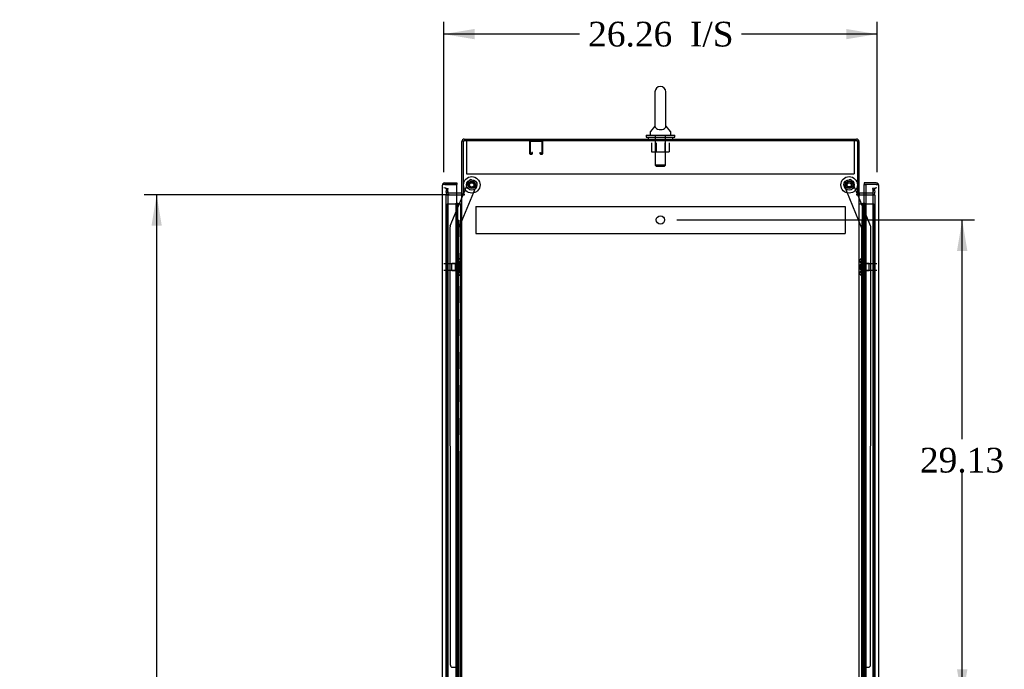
# Model space of a CAD drawing. Header units: inches. Extents: x 1 to 299, y -2 to 199.
# Tile 16 of 21: x 119 to 179, y 106 to 145. Entities that reach past the tile are written whole.
import ezdxf
from ezdxf.enums import TextEntityAlignment as Align
from ezdxf.lldxf.tags import DXFTag

# ---------------------------------------------------------------- set-up
doc = ezdxf.new("R2010")
doc.units = ezdxf.units.IN
doc.header["$MEASUREMENT"] = 0
for name, color, linetype in [('COM50677-1', 7, 'Continuous'), ('COM53964-2', 7, 'Continuous'), ('COM54746-60', 7, 'Continuous'), ('COM70216', 7, 'Continuous'), ('COM70220', 7, 'Continuous'), ('COM70449-2', 7, 'Continuous'), ('COM70839-3', 7, 'Continuous'), ('COM71197-1', 7, 'Continuous'), ('COM71199-3', 7, 'Continuous'), ('Default', 7, 'Continuous'), ('NTS18024', 7, 'Continuous'), ('NTS18147', 7, 'Continuous'), ('ROL87452', 7, 'Continuous'), ('RVT17786', 7, 'Continuous'), ('SCS86414', 7, 'Continuous'), ('STD26122', 7, 'Continuous'), ('WAF25376', 7, 'Continuous'), ('WAF25377', 7, 'Continuous'), ('WAM254785', 7, 'Continuous'), ('WAM30038', 7, 'Continuous')]:
    doc.layers.add(name, color=color, linetype=linetype)
doc.styles.add('SEACAD_Times_New_Roman', font='times.ttf')
tags = doc.linetypes.add('HIDDEN2', pattern=[0.1875, 0.125, -0.0625]).pattern_tags.tags
tags[6:7] = [DXFTag(74, 4), DXFTag(75, 0), DXFTag(340, '0'), DXFTag(46, 0.0), DXFTag(50, 0.0), DXFTag(44, 0.0), DXFTag(45, 0.0)]
tags[4:5] = [DXFTag(74, 4), DXFTag(75, 0), DXFTag(340, '0'), DXFTag(46, 0.0), DXFTag(50, 0.0), DXFTag(44, 0.0), DXFTag(45, 0.0)]
doc.dimstyles.new('HAMMOND_(STH_-_300x200)', dxfattribs={"dimtxt": 1.5, "dimasz": 1.875, "dimexe": 0.75, "dimexo": 0.75, "dimgap": 0.375, "dimtad": 0, "dimtih": 1, "dimtoh": 1, "dimzin": 0, "dimdsep": 46, "dimtxsty": 'SEACAD_Times_New_Roman', "dimblk1": '_SE_FILLED', "dimblk2": '_SE_FILLED', "dimsah": 1, "dimcen": 0.75, "dimadec": 0, "dimazin": 0, "dimtfac": 0.8, "dimtofl": 0, "dimtmove": 0, "dimatfit": 3, "dimfxl": 1, "dimtolj": 1, "dimtzin": 0, "dimarcsym": 0})

# ---------------------------------------------------------------- blocks, each defined once
blk = doc.blocks.new('SE3')
at = {"layer": 'COM50677-1', "color": 7, "linetype": 'HIDDEN2'}
for p, q in [((146.097, 137.785), (146.097, 137.6)), ((146.097, 137.6), (146.097, 135.785)), ((169.597, 137.785), (169.597, 137.6)), ((169.597, 137.6), (169.597, 135.785)), ((146.097, 135.785), (169.597, 135.785))]:
    blk.add_line(p, q, dxfattribs=at)
at = {"layer": 'COM53964-2', "color": 7, "linetype": 'HIDDEN2'}
for p, q in [((146.66, 133.794), (146.66, 133.656)), ((146.66, 133.794), (169.035, 133.794)), ((169.035, 133.794), (169.035, 133.656)), ((146.66, 133.656), (146.66, 132.307)), ((169.035, 133.656), (169.035, 132.307)), ((146.66, 132.307), (146.66, 132.169)), ((146.66, 132.169), (169.035, 132.169)), ((169.035, 132.307), (169.035, 132.169))]:
    blk.add_line(p, q, dxfattribs=at)
blk.add_circle((157.847, 132.982), 0.25, dxfattribs=at)
at = {"layer": 'COM54746-60', "color": 7, "linetype": 'HIDDEN2'}
for p, q in [((144.915, 133.959), (145.439, 133.959)), ((144.915, 73.959), (144.915, 133.959)), ((145.439, 133.959), (145.464, 133.959)), ((145.457, 133.968), (145.457, 133.994)), ((145.457, 133.994), (145.507, 133.994)), ((145.507, 133.968), (145.457, 133.968)), ((145.464, 73.959), (145.464, 133.959)), ((145.519, 133.959), (145.464, 133.959)), ((145.469, 133.968), (145.469, 73.959)), ((145.507, 133.994), (145.532, 133.994)), ((145.507, 133.968), (145.532, 133.968)), ((145.519, 133.959), (145.561, 133.959)), ((145.519, 132.959), (145.519, 133.959)), ((145.532, 133.994), (145.582, 133.994)), ((145.582, 133.968), (145.532, 133.968)), ((145.561, 133.959), (145.755, 133.959)), ((145.561, 132.959), (145.561, 133.959)), ((145.569, 73.959), (145.569, 133.968)), ((145.582, 133.994), (145.582, 133.968)), ((145.755, 133.959), (145.817, 133.959)), ((145.755, 73.959), (145.755, 133.959)), ((170.125, 133.959), (170.125, 73.959)), ((170.225, 73.959), (170.225, 133.959)), ((170.294, 133.959), (170.78, 133.959)), ((170.78, 73.959), (170.78, 133.959)), ((145.464, 132.959), (145.519, 132.959)), ((145.509, 132.959), (145.636, 132.959)), ((145.509, 131.959), (145.509, 132.959)), ((145.606, 131.959), (145.606, 132.959)), ((145.631, 132.959), (145.631, 131.959)), ((145.636, 131.959), (145.636, 132.959)), ((170.089, 132.959), (170.058, 132.959)), ((170.058, 132.959), (170.058, 131.959)), ((145.464, 131.959), (145.519, 131.959)), ((145.509, 131.959), (145.636, 131.959)), ((145.519, 130.959), (145.519, 131.959)), ((145.561, 130.959), (145.561, 131.959)), ((170.089, 131.959), (170.058, 131.959)), ((145.464, 130.959), (145.519, 130.959)), ((145.509, 130.959), (145.636, 130.959)), ((145.509, 129.959), (145.509, 130.959)), ((145.606, 129.959), (145.606, 130.959)), ((145.631, 130.959), (145.631, 129.959)), ((145.636, 129.959), (145.636, 130.959)), ((170.089, 130.959), (170.058, 130.959)), ((170.058, 130.959), (170.058, 129.959)), ((145.464, 129.959), (145.519, 129.959)), ((145.509, 129.959), (145.636, 129.959)), ((145.519, 128.959), (145.519, 129.959)), ((145.561, 128.959), (145.561, 129.959)), ((170.089, 129.959), (170.058, 129.959)), ((145.464, 128.959), (145.519, 128.959)), ((145.509, 128.959), (145.636, 128.959)), ((145.509, 127.959), (145.509, 128.959)), ((145.606, 127.959), (145.606, 128.959)), ((145.631, 128.959), (145.631, 127.959)), ((145.636, 127.959), (145.636, 128.959)), ((170.089, 128.959), (170.058, 128.959)), ((170.058, 128.959), (170.058, 127.959)), ((145.464, 127.959), (145.519, 127.959)), ((145.509, 127.959), (145.636, 127.959)), ((145.519, 126.959), (145.519, 127.959)), ((145.561, 126.959), (145.561, 127.959)), ((170.089, 127.959), (170.058, 127.959)), ((145.464, 126.959), (145.519, 126.959)), ((145.509, 126.959), (145.636, 126.959)), ((145.509, 125.959), (145.509, 126.959)), ((145.606, 125.959), (145.606, 126.959)), ((145.631, 126.959), (145.631, 125.959)), ((145.636, 125.959), (145.636, 126.959)), ((170.089, 126.959), (170.058, 126.959)), ((170.058, 126.959), (170.058, 125.959)), ((145.464, 125.959), (145.519, 125.959)), ((145.509, 125.959), (145.636, 125.959)), ((145.519, 124.959), (145.519, 125.959)), ((145.561, 124.959), (145.561, 125.959)), ((170.089, 125.959), (170.058, 125.959)), ((145.464, 124.959), (145.519, 124.959)), ((145.509, 124.959), (145.636, 124.959)), ((145.509, 123.959), (145.509, 124.959)), ((145.606, 123.959), (145.606, 124.959)), ((145.631, 124.959), (145.631, 123.959)), ((145.636, 123.959), (145.636, 124.959)), ((170.089, 124.959), (170.058, 124.959)), ((170.058, 124.959), (170.058, 123.959)), ((145.464, 123.959), (145.519, 123.959)), ((145.509, 123.959), (145.636, 123.959)), ((145.519, 122.959), (145.519, 123.959)), ((145.561, 122.959), (145.561, 123.959)), ((170.089, 123.959), (170.058, 123.959)), ((145.464, 122.959), (145.519, 122.959)), ((145.509, 122.959), (145.636, 122.959)), ((145.509, 121.959), (145.509, 122.959)), ((145.606, 121.959), (145.606, 122.959)), ((145.631, 122.959), (145.631, 121.959)), ((145.636, 121.959), (145.636, 122.959)), ((170.089, 122.959), (170.058, 122.959)), ((170.058, 122.959), (170.058, 121.959)), ((145.464, 121.959), (145.519, 121.959)), ((145.509, 121.959), (145.636, 121.959)), ((145.519, 120.959), (145.519, 121.959)), ((145.561, 120.959), (145.561, 121.959)), ((170.089, 121.959), (170.058, 121.959)), ((145.464, 120.959), (145.519, 120.959)), ((145.509, 120.959), (145.636, 120.959)), ((145.509, 119.959), (145.509, 120.959)), ((145.606, 119.959), (145.606, 120.959)), ((145.631, 120.959), (145.631, 119.959)), ((145.636, 119.959), (145.636, 120.959)), ((170.089, 120.959), (170.058, 120.959)), ((170.058, 120.959), (170.058, 119.959)), ((145.464, 119.959), (145.519, 119.959)), ((145.509, 119.959), (145.636, 119.959)), ((145.519, 118.959), (145.519, 119.959)), ((145.561, 118.959), (145.561, 119.959)), ((170.089, 119.959), (170.058, 119.959)), ((145.464, 118.959), (145.519, 118.959)), ((145.509, 118.959), (145.636, 118.959)), ((145.509, 117.959), (145.509, 118.959)), ((145.606, 117.959), (145.606, 118.959)), ((145.631, 118.959), (145.631, 117.959)), ((145.636, 117.959), (145.636, 118.959)), ((170.089, 118.959), (170.058, 118.959)), ((170.058, 118.959), (170.058, 117.959)), ((145.464, 117.959), (145.519, 117.959)), ((145.509, 117.959), (145.636, 117.959)), ((145.519, 116.959), (145.519, 117.959)), ((145.561, 116.959), (145.561, 117.959)), ((170.089, 117.959), (170.058, 117.959)), ((145.464, 116.959), (145.519, 116.959)), ((145.509, 116.959), (145.636, 116.959)), ((145.509, 115.959), (145.509, 116.959)), ((145.606, 115.959), (145.606, 116.959)), ((145.631, 116.959), (145.631, 115.959)), ((145.636, 115.959), (145.636, 116.959)), ((170.089, 116.959), (170.058, 116.959)), ((170.058, 116.959), (170.058, 115.959)), ((145.464, 115.959), (145.519, 115.959)), ((145.509, 115.959), (145.636, 115.959)), ((145.519, 114.959), (145.519, 115.959)), ((145.561, 114.959), (145.561, 115.959)), ((170.089, 115.959), (170.058, 115.959)), ((145.464, 114.959), (145.519, 114.959)), ((145.509, 114.959), (145.636, 114.959)), ((145.509, 113.959), (145.509, 114.959)), ((145.606, 113.959), (145.606, 114.959)), ((145.631, 114.959), (145.631, 113.959)), ((145.636, 113.959), (145.636, 114.959)), ((170.089, 114.959), (170.058, 114.959)), ((170.058, 114.959), (170.058, 113.959)), ((145.464, 113.959), (145.519, 113.959)), ((145.509, 113.959), (145.636, 113.959)), ((145.519, 112.959), (145.519, 113.959)), ((145.561, 112.959), (145.561, 113.959)), ((170.089, 113.959), (170.058, 113.959)), ((145.464, 112.959), (145.519, 112.959)), ((145.509, 112.959), (145.636, 112.959)), ((145.509, 111.959), (145.509, 112.959)), ((145.606, 111.959), (145.606, 112.959)), ((145.631, 112.959), (145.631, 111.959)), ((145.636, 111.959), (145.636, 112.959)), ((170.089, 112.959), (170.058, 112.959)), ((170.058, 112.959), (170.058, 111.959)), ((145.464, 111.959), (145.519, 111.959)), ((145.509, 111.959), (145.636, 111.959)), ((145.519, 110.959), (145.519, 111.959)), ((145.561, 110.959), (145.561, 111.959)), ((170.089, 111.959), (170.058, 111.959)), ((145.464, 110.959), (145.519, 110.959)), ((145.509, 110.959), (145.636, 110.959)), ((145.509, 109.959), (145.509, 110.959)), ((145.606, 109.959), (145.606, 110.959)), ((145.631, 110.959), (145.631, 109.959)), ((145.636, 109.959), (145.636, 110.959)), ((170.089, 110.959), (170.058, 110.959)), ((170.058, 110.959), (170.058, 109.959)), ((145.464, 109.959), (145.519, 109.959)), ((145.509, 109.959), (145.636, 109.959)), ((145.519, 108.959), (145.519, 109.959)), ((145.561, 108.959), (145.561, 109.959)), ((170.089, 109.959), (170.058, 109.959)), ((145.464, 108.959), (145.519, 108.959)), ((145.509, 108.959), (145.636, 108.959)), ((145.509, 107.959), (145.509, 108.959)), ((145.606, 107.959), (145.606, 108.959)), ((145.631, 108.959), (145.631, 107.959)), ((145.636, 107.959), (145.636, 108.959)), ((170.089, 108.959), (170.058, 108.959)), ((170.058, 108.959), (170.058, 107.959)), ((145.464, 107.959), (145.519, 107.959)), ((145.509, 107.959), (145.636, 107.959)), ((145.519, 106.959), (145.519, 107.959)), ((145.561, 106.959), (145.561, 107.959)), ((170.089, 107.959), (170.058, 107.959)), ((145.464, 106.959), (145.519, 106.959)), ((145.509, 106.959), (145.636, 106.959)), ((145.509, 105.959), (145.509, 106.959)), ((145.606, 105.959), (145.606, 106.959)), ((145.631, 106.959), (145.631, 105.959)), ((145.636, 105.959), (145.636, 106.959)), ((170.089, 106.959), (170.058, 106.959)), ((170.058, 106.959), (170.058, 105.959)), ((145.464, 105.959), (145.519, 105.959)), ((145.509, 105.959), (145.636, 105.959)), ((145.519, 104.959), (145.519, 105.959)), ((145.561, 104.959), (145.561, 105.959)), ((170.089, 105.959), (170.058, 105.959))]:
    blk.add_line(p, q, dxfattribs=at)
at = {"layer": 'COM54746-60', "color": 7, "linetype": 'Continuous'}
for p, q in [((169.877, 133.959), (170.089, 133.959)), ((170.089, 133.959), (170.292, 133.959)), ((170.089, 132.959), (170.089, 133.959)), ((170.113, 133.968), (170.113, 133.994)), ((170.113, 133.994), (170.163, 133.994)), ((170.163, 133.968), (170.113, 133.968)), ((170.125, 133.968), (170.125, 133.959)), ((170.163, 133.994), (170.188, 133.994)), ((170.163, 133.968), (170.188, 133.968)), ((170.188, 133.994), (170.238, 133.994)), ((170.238, 133.968), (170.188, 133.968)), ((170.225, 133.959), (170.225, 133.968)), ((170.238, 133.994), (170.238, 133.968)), ((170.292, 133.959), (170.294, 133.959)), ((170.292, 132.959), (170.292, 133.959)), ((170.292, 132.959), (170.089, 132.959)), ((170.292, 132.959), (170.089, 132.959)), ((170.089, 131.959), (170.089, 132.959)), ((170.292, 131.959), (170.292, 132.959)), ((170.292, 131.959), (170.089, 131.959)), ((170.292, 131.959), (170.089, 131.959)), ((170.089, 130.959), (170.089, 131.959)), ((170.292, 130.959), (170.292, 131.959)), ((170.292, 130.959), (170.089, 130.959)), ((170.292, 130.959), (170.089, 130.959)), ((170.089, 129.959), (170.089, 130.959)), ((170.292, 129.959), (170.292, 130.959)), ((170.292, 129.959), (170.089, 129.959)), ((170.292, 129.959), (170.089, 129.959)), ((170.089, 128.959), (170.089, 129.959)), ((170.292, 128.959), (170.292, 129.959)), ((170.292, 128.959), (170.089, 128.959)), ((170.292, 128.959), (170.089, 128.959)), ((170.089, 127.959), (170.089, 128.959)), ((170.292, 127.959), (170.292, 128.959)), ((170.292, 127.959), (170.089, 127.959)), ((170.292, 127.959), (170.089, 127.959)), ((170.089, 126.959), (170.089, 127.959)), ((170.292, 126.959), (170.292, 127.959)), ((170.292, 126.959), (170.089, 126.959)), ((170.292, 126.959), (170.089, 126.959)), ((170.089, 125.959), (170.089, 126.959)), ((170.292, 125.959), (170.292, 126.959)), ((170.292, 125.959), (170.089, 125.959)), ((170.292, 125.959), (170.089, 125.959)), ((170.089, 124.959), (170.089, 125.959)), ((170.292, 124.959), (170.292, 125.959)), ((170.292, 124.959), (170.089, 124.959)), ((170.292, 124.959), (170.089, 124.959)), ((170.089, 123.959), (170.089, 124.959)), ((170.292, 123.959), (170.292, 124.959)), ((170.292, 123.959), (170.089, 123.959)), ((170.292, 123.959), (170.089, 123.959)), ((170.089, 122.959), (170.089, 123.959)), ((170.292, 122.959), (170.292, 123.959)), ((170.292, 122.959), (170.089, 122.959)), ((170.292, 122.959), (170.089, 122.959)), ((170.089, 121.959), (170.089, 122.959)), ((170.292, 121.959), (170.292, 122.959)), ((170.292, 121.959), (170.089, 121.959)), ((170.292, 121.959), (170.089, 121.959)), ((170.089, 120.959), (170.089, 121.959)), ((170.292, 120.959), (170.292, 121.959)), ((170.292, 120.959), (170.089, 120.959)), ((170.292, 120.959), (170.089, 120.959)), ((170.089, 119.959), (170.089, 120.959)), ((170.292, 119.959), (170.292, 120.959)), ((170.292, 119.959), (170.089, 119.959)), ((170.292, 119.959), (170.089, 119.959)), ((170.089, 118.959), (170.089, 119.959)), ((170.292, 118.959), (170.292, 119.959)), ((170.292, 118.959), (170.089, 118.959)), ((170.292, 118.959), (170.089, 118.959)), ((170.089, 117.959), (170.089, 118.959)), ((170.292, 117.959), (170.292, 118.959)), ((170.292, 117.959), (170.089, 117.959)), ((170.292, 117.959), (170.089, 117.959)), ((170.089, 116.959), (170.089, 117.959)), ((170.292, 116.959), (170.292, 117.959)), ((170.292, 116.959), (170.089, 116.959)), ((170.292, 116.959), (170.089, 116.959)), ((170.089, 115.959), (170.089, 116.959)), ((170.292, 115.959), (170.292, 116.959)), ((170.292, 115.959), (170.089, 115.959)), ((170.292, 115.959), (170.089, 115.959)), ((170.089, 114.959), (170.089, 115.959)), ((170.292, 114.959), (170.292, 115.959)), ((170.292, 114.959), (170.089, 114.959)), ((170.292, 114.959), (170.089, 114.959)), ((170.089, 113.959), (170.089, 114.959)), ((170.292, 113.959), (170.292, 114.959)), ((170.292, 113.959), (170.089, 113.959)), ((170.292, 113.959), (170.089, 113.959)), ((170.089, 112.959), (170.089, 113.959)), ((170.292, 112.959), (170.292, 113.959)), ((170.292, 112.959), (170.089, 112.959)), ((170.292, 112.959), (170.089, 112.959)), ((170.089, 111.959), (170.089, 112.959)), ((170.292, 111.959), (170.292, 112.959)), ((170.292, 111.959), (170.089, 111.959)), ((170.292, 111.959), (170.089, 111.959)), ((170.089, 110.959), (170.089, 111.959)), ((170.292, 110.959), (170.292, 111.959)), ((170.292, 110.959), (170.089, 110.959)), ((170.292, 110.959), (170.089, 110.959)), ((170.089, 109.959), (170.089, 110.959)), ((170.292, 109.959), (170.292, 110.959)), ((170.292, 109.959), (170.089, 109.959)), ((170.292, 109.959), (170.089, 109.959)), ((170.089, 108.959), (170.089, 109.959)), ((170.292, 108.959), (170.292, 109.959)), ((170.292, 108.959), (170.089, 108.959)), ((170.292, 108.959), (170.089, 108.959)), ((170.089, 107.959), (170.089, 108.959)), ((170.292, 107.959), (170.292, 108.959)), ((170.292, 107.959), (170.089, 107.959)), ((170.292, 107.959), (170.089, 107.959)), ((170.089, 106.959), (170.089, 107.959)), ((170.292, 106.959), (170.292, 107.959)), ((170.292, 106.959), (170.089, 106.959)), ((170.292, 106.959), (170.089, 106.959)), ((170.089, 105.959), (170.089, 106.959)), ((170.292, 105.959), (170.292, 106.959)), ((170.292, 105.959), (170.089, 105.959)), ((170.292, 105.959), (170.089, 105.959)), ((170.089, 104.959), (170.089, 105.959)), ((170.292, 104.959), (170.292, 105.959))]:
    blk.add_line(p, q, dxfattribs=at)
at = {"layer": 'COM70216', "color": 7, "linetype": 'HIDDEN2'}
for p, q in [((149.912, 137.742), (149.912, 137.015)), ((149.952, 137.742), (149.952, 137.015)), ((150.682, 137.745), (149.955, 137.745)), ((150.685, 137.015), (150.685, 137.742)), ((150.725, 137.015), (150.725, 137.742)), ((149.955, 137.012), (150.057, 137.012)), ((149.955, 136.972), (150.057, 136.972)), ((150.06, 137.015), (150.06, 137.066)), ((150.1, 137.066), (150.06, 137.066)), ((150.1, 137.015), (150.1, 137.066)), ((150.537, 137.066), (150.537, 137.015)), ((150.537, 137.066), (150.577, 137.066)), ((150.577, 137.066), (150.577, 137.015)), ((150.58, 137.012), (150.682, 137.012)), ((150.58, 136.972), (150.682, 136.972))]:
    blk.add_line(p, q, dxfattribs=at)
for centre, radius, start, end in [((149.955, 137.742), 0.043, 90, 180), ((149.955, 137.742), 0.003, 90, 180), ((150.682, 137.742), 0.043, 0, 90), ((150.682, 137.742), 0.003, 0, 90), ((149.955, 137.015), 0.043, 180, 270), ((149.955, 137.015), 0.003, 180, 270), ((150.057, 137.015), 0.003, 270, 0), ((150.057, 137.015), 0.043, 270, 0), ((150.58, 137.015), 0.043, 180, 270), ((150.58, 137.015), 0.003, 180, 270), ((150.682, 137.015), 0.003, 270, 0), ((150.682, 137.015), 0.043, 270, 0)]:
    blk.add_arc(centre, radius, start, end, dxfattribs=at)
at = {"layer": 'COM70220', "color": 7, "linetype": 'HIDDEN2'}
for p, q in [((144.975, 134.427), (144.975, 134.677)), ((144.975, 73.492), (144.975, 134.427)), ((170.719, 134.677), (170.719, 134.427)), ((170.719, 134.427), (170.719, 73.492))]:
    blk.add_line(p, q, dxfattribs=at)
for centre, start, end in [((144.725, 134.677), 0, 90), ((170.969, 134.677), 90, 180)]:
    blk.add_arc(centre, 0.25, start, end, dxfattribs=at)
at = {"layer": 'COM70449-2', "color": 7, "linetype": 'Continuous'}
for p, q in [((145.96, 137.88), (169.734, 137.88)), ((145.817, 134.535), (145.817, 137.737)), ((169.877, 137.737), (169.877, 134.535)), ((145.769, 134.6), (145.505, 134.6)), ((145.912, 134.535), (145.817, 134.535)), ((169.782, 134.535), (169.877, 134.535)), ((170.294, 134.6), (169.925, 134.6))]:
    blk.add_line(p, q, dxfattribs=at)
at = {"layer": 'COM70449-2', "color": 7, "linetype": 'HIDDEN2'}
for p, q in [((144.852, 134.673), (144.892, 134.901)), ((144.892, 134.901), (144.986, 134.885)), ((144.946, 134.656), (144.986, 134.885)), ((170.802, 134.901), (170.708, 134.885)), ((170.708, 134.885), (170.749, 134.656)), ((170.802, 134.901), (170.842, 134.673)), ((145.505, 134.6), (144.993, 134.6)), ((170.701, 134.6), (170.294, 134.6))]:
    blk.add_line(p, q, dxfattribs=at)
at = {"layer": 'COM70449-2', "color": 7, "linetype": 'Continuous'}
for centre, radius, start, end in [((145.96, 137.737), 0.143, 90, 180), ((169.734, 137.737), 0.143, 0, 90), ((145.769, 134.648), 0.048, 270, 0), ((145.769, 134.648), 0.143, 270, 307.79488), ((169.925, 134.648), 0.143, 232.20512, 270), ((169.925, 134.648), 0.048, 180, 270)]:
    blk.add_arc(centre, radius, start, end, dxfattribs=at)
at = {"layer": 'COM70449-2', "color": 7, "linetype": 'HIDDEN2'}
for centre, radius, start, end in [((145.96, 137.737), 0.048, 90, 180), ((169.734, 137.737), 0.048, 0, 90), ((144.993, 134.648), 0.143, 170, 270), ((144.993, 134.648), 0.048, 170, 270), ((170.701, 134.648), 0.143, 270, 10), ((170.701, 134.648), 0.048, 270, 10)]:
    blk.add_arc(centre, radius, start, end, dxfattribs=at)
at = {"layer": 'COM70839-3', "color": 7, "linetype": 'HIDDEN2'}
for p, q in [((145.632, 132.487), (146.731, 135.143)), ((145.905, 134.535), (146.241, 135.347)), ((146.404, 135.414), (146.664, 135.307)), ((170.062, 132.487), (168.963, 135.143)), ((169.031, 135.307), (169.29, 135.414)), ((169.789, 134.535), (169.453, 135.347)), ((145.11, 132.615), (145.893, 134.505)), ((170.584, 132.615), (169.802, 134.505)), ((145.114, 105.984), (145.101, 132.568)), ((145.645, 104.61), (145.632, 132.487)), ((170.049, 104.61), (170.062, 132.487)), ((170.581, 105.984), (170.593, 132.568)), ((145.239, 105.859), (145.45, 105.859)), ((170.245, 105.859), (170.456, 105.859))]:
    blk.add_line(p, q, dxfattribs=at)
at = {"layer": 'COM70839-3', "color": 7, "linetype": 'Continuous'}
for p, q in [((145.893, 134.505), (145.905, 134.535)), ((169.802, 134.505), (169.789, 134.535))]:
    blk.add_line(p, q, dxfattribs=at)
at = {"layer": 'COM70839-3', "color": 7, "linetype": 'HIDDEN2'}
for centre in [(146.412, 135.107), (169.282, 135.107)]:
    blk.add_circle(centre, 0.129, dxfattribs=at)
for centre, start, end in [((146.356, 135.299), 67.51549, 157.51549), ((146.616, 135.191), 337.51549, 67.51549), ((169.078, 135.191), 112.48451, 202.48451), ((169.338, 135.299), 22.48451, 112.48451), ((145.226, 132.568), 157.51549, 180.02749), ((170.468, 132.568), 359.97251, 22.48451), ((145.239, 105.984), 180.02749, 270.02749), ((145.45, 105.734), 0.02749, 90.02749), ((170.245, 105.734), 89.97251, 179.97251), ((170.456, 105.984), 269.97251, 359.97251)]:
    blk.add_arc(centre, 0.125, start, end, dxfattribs=at)
at = {"layer": 'COM71197-1', "color": 7, "linetype": 'Continuous'}
for p, q in [((169.782, 137.785), (145.912, 137.785)), ((145.912, 134.535), (145.912, 137.785)), ((169.782, 137.785), (169.782, 134.535)), ((145.505, 134.505), (145.769, 134.505)), ((145.817, 134.505), (145.769, 134.505)), ((145.817, 134.505), (145.96, 134.505)), ((145.817, 73.195), (145.817, 134.505)), ((145.96, 134.535), (145.912, 134.535)), ((169.734, 134.535), (169.782, 134.535)), ((169.734, 134.505), (169.877, 134.505)), ((169.877, 134.505), (169.877, 73.195)), ((169.925, 134.505), (169.877, 134.505)), ((169.925, 134.505), (170.294, 134.505))]:
    blk.add_line(p, q, dxfattribs=at)
at = {"layer": 'COM71197-1', "color": 7, "linetype": 'HIDDEN2'}
for p, q in [((144.85, 134.505), (145.505, 134.505)), ((144.85, 73.195), (144.85, 134.505)), ((170.294, 134.505), (170.844, 134.505)), ((170.844, 134.505), (170.844, 73.195))]:
    blk.add_line(p, q, dxfattribs=at)
at = {"layer": 'COM71197-1', "color": 7, "linetype": 'Continuous'}
for centre, start, end in [((145.96, 134.52), 270, 90), ((169.734, 134.52), 90, 270)]:
    blk.add_arc(centre, 0.015, start, end, dxfattribs=at)
at = {"layer": 'COM71199-3', "color": 7, "linetype": 'Continuous'}
for p, q in [((144.63, 72.836), (144.63, 135.082)), ((144.63, 135.082), (144.63, 135.082)), ((144.63, 135.082), (144.63, 135.082)), ((144.63, 135.082), (144.63, 135.082)), ((144.71, 135.13), (144.66, 135.169)), ((144.773, 135.13), (144.66, 135.13)), ((144.773, 135.13), (144.71, 135.13)), ((144.773, 135.225), (145.505, 135.225)), ((144.773, 135.13), (144.773, 135.13)), ((144.773, 135.13), (145.505, 135.13)), ((145.505, 135.13), (144.773, 135.13)), ((145.505, 135.225), (145.505, 135.13)), ((145.505, 72.788), (145.505, 135.13)), ((170.921, 135.225), (170.189, 135.225)), ((170.189, 135.225), (170.189, 135.13)), ((170.189, 134.6), (170.189, 135.13)), ((170.189, 135.13), (170.294, 135.13)), ((170.921, 135.13), (170.189, 135.13)), ((170.294, 135.13), (170.294, 72.788)), ((170.921, 135.13), (170.294, 135.13)), ((170.921, 135.13), (170.921, 135.13)), ((170.984, 135.13), (170.921, 135.13)), ((170.921, 135.13), (171.035, 135.13)), ((170.984, 135.13), (171.035, 135.169)), ((171.064, 135.082), (171.064, 72.836)), ((171.064, 135.082), (171.064, 135.082)), ((171.064, 135.082), (171.064, 135.082))]:
    blk.add_line(p, q, dxfattribs=at)
at = {"layer": 'COM71199-3', "color": 7, "linetype": 'HIDDEN2'}
blk.add_line((170.189, 73.1), (170.189, 134.6), dxfattribs=at)
at = {"layer": 'COM71199-3', "color": 7, "linetype": 'Continuous'}
for centre, start, end in [((144.773, 135.082), 142.49641, 179.84393), ((144.773, 135.082), 179.92383, 180), ((144.773, 135.082), 90, 142.49641), ((170.921, 135.082), 37.50359, 90), ((170.921, 135.082), 0.15607, 37.50359), ((170.921, 135.082), 0, 0.07617)]:
    blk.add_arc(centre, 0.143, start, end, dxfattribs=at)
for points in [[(144.66, 135.13), (144.65, 135.122), (144.643, 135.114), (144.635, 135.102), (144.633, 135.098), (144.631, 135.09), (144.63, 135.086), (144.63, 135.082)], [(171.035, 135.13), (171.044, 135.122), (171.052, 135.114), (171.059, 135.102), (171.061, 135.098), (171.063, 135.09), (171.064, 135.086), (171.064, 135.082)]]:
    blk.add_open_spline(points, degree=3, knots=[0, 0, 0, 0, 0.5, 0.5, 0.75, 0.75, 1, 1, 1, 1], dxfattribs=at)
at = {"layer": 'NTS18024', "color": 7, "linetype": 'HIDDEN2'}
for p, q in [((157.312, 137.66), (157.312, 137.115)), ((157.584, 137.66), (157.584, 137.115)), ((158.11, 137.66), (158.11, 137.115)), ((158.385, 137.66), (158.385, 137.115)), ((157.312, 137.115), (157.584, 137.115)), ((157.584, 137.115), (158.11, 137.115)), ((158.11, 137.115), (158.385, 137.115))]:
    blk.add_line(p, q, dxfattribs=at)
at = {"layer": 'NTS18147', "color": 7, "linetype": 'HIDDEN2'}
for p, q in [((145.196, 129.91), (145.196, 130.35)), ((145.633, 130.35), (145.196, 130.35)), ((145.633, 130.625), (145.633, 130.63)), ((145.696, 130.63), (145.633, 130.63)), ((145.633, 130.625), (145.633, 130.437)), ((145.633, 130.625), (145.696, 130.625)), ((145.633, 130.437), (145.633, 130.319)), ((145.696, 130.437), (145.633, 130.437)), ((145.633, 130.319), (145.633, 129.941)), ((145.633, 130.319), (145.696, 130.319)), ((145.696, 130.625), (145.696, 130.63)), ((145.696, 130.319), (145.696, 130.437)), ((145.758, 130.476), (145.758, 130.531)), ((169.936, 130.531), (169.936, 130.476)), ((169.998, 130.625), (169.998, 130.63)), ((170.061, 130.63), (169.998, 130.63)), ((169.998, 130.625), (170.061, 130.625)), ((169.998, 130.437), (169.998, 130.319)), ((170.061, 130.437), (169.998, 130.437)), ((169.998, 130.319), (170.061, 130.319)), ((170.061, 130.625), (170.061, 130.63)), ((170.061, 130.437), (170.061, 130.625)), ((170.061, 130.319), (170.061, 130.437)), ((170.499, 130.35), (170.061, 130.35)), ((170.061, 129.941), (170.061, 130.319)), ((170.499, 129.91), (170.499, 130.35)), ((145.196, 129.91), (145.633, 129.91)), ((145.633, 129.941), (145.633, 129.823)), ((145.696, 129.941), (145.633, 129.941)), ((145.633, 129.823), (145.633, 129.635)), ((145.633, 129.823), (145.696, 129.823)), ((145.633, 129.635), (145.633, 129.63)), ((145.696, 129.635), (145.633, 129.635)), ((145.633, 129.63), (145.696, 129.63)), ((145.696, 129.823), (145.696, 129.941)), ((145.696, 129.635), (145.696, 129.63)), ((145.758, 129.729), (145.758, 129.784)), ((169.936, 129.784), (169.936, 129.729)), ((169.998, 129.941), (169.998, 129.823)), ((170.061, 129.941), (169.998, 129.941)), ((169.998, 129.823), (170.061, 129.823)), ((169.998, 129.635), (169.998, 129.63)), ((170.061, 129.635), (169.998, 129.635)), ((169.998, 129.63), (170.061, 129.63)), ((170.061, 129.823), (170.061, 129.941)), ((170.061, 129.91), (170.499, 129.91)), ((170.061, 129.635), (170.061, 129.823)), ((170.061, 129.635), (170.061, 129.63))]:
    blk.add_line(p, q, dxfattribs=at)
for centre, start, end in [((145.44, 130.13), 323.63381, 36.36619), ((170.255, 130.13), 143.63381, 216.36619)]:
    blk.add_arc(centre, 0.318, start, end, dxfattribs=at)
for centre, major_axis, start_param, end_param in [((145.44, 130.531), (-0.318, 0), 2.506883, 3.776302), ((145.44, 130.476), (-0.318, 0), 2.506883, 3.141593), ((170.255, 130.531), (0.318, 0), 2.506883, 3.776302), ((170.255, 130.476), (0.318, 0), 3.141593, 3.776302), ((145.44, 129.784), (-0.318, 0), 3.141593, 3.776302), ((145.44, 129.729), (-0.318, 0), 2.506883, 3.776302), ((170.255, 129.729), (0.318, 0), 2.506883, 3.776302), ((170.255, 129.784), (0.318, 0), 2.506883, 3.141593)]:
    blk.add_ellipse(centre, major_axis=major_axis, ratio=0.5, start_param=start_param, end_param=end_param, dxfattribs=at)
at = {"layer": 'ROL87452', "color": 7, "linetype": 'HIDDEN2'}
for centre, radius in [((146.412, 135.107), 0.5), ((169.282, 135.107), 0.5), ((146.412, 135.107), 0.206)]:
    blk.add_circle(centre, radius, dxfattribs=at)
at = {"layer": 'RVT17786', "color": 7, "linetype": 'HIDDEN2'}
for centre, radius in [((146.412, 135.107), 0.217), ((169.282, 135.107), 0.217), ((169.282, 135.107), 0.125)]:
    blk.add_circle(centre, radius, dxfattribs=at)
at = {"layer": 'SCS86414', "color": 7, "linetype": 'Continuous'}
for p, q in [((157.516, 140.745), (157.516, 138.674)), ((158.178, 138.674), (158.178, 140.745)), ((157.507, 138.664), (157.236, 138.338)), ((158.458, 138.338), (158.187, 138.664)), ((157.222, 138.299), (157.222, 138.18)), ((158.472, 138.18), (158.472, 138.299))]:
    blk.add_line(p, q, dxfattribs=at)
at = {"layer": 'SCS86414', "color": 7, "linetype": 'HIDDEN2'}
for p, q in [((157.535, 138.12), (157.535, 136.305)), ((158.159, 136.305), (158.159, 138.12)), ((158.159, 136.305), (157.535, 136.305)), ((157.535, 136.305), (157.595, 136.245)), ((157.595, 136.245), (158.099, 136.245)), ((158.099, 136.245), (158.159, 136.305))]:
    blk.add_line(p, q, dxfattribs=at)
at = {"layer": 'SCS86414', "color": 7, "linetype": 'Continuous'}
for centre, radius, start, end in [((157.847, 140.745), 0.331, 0, 180), ((157.282, 138.299), 0.06, 140.32138, 180), ((157.282, 138.18), 0.06, 180, 270), ((158.412, 138.18), 0.06, 270, 0), ((158.412, 138.299), 0.06, 0, 39.67862)]:
    blk.add_arc(centre, radius, start, end, dxfattribs=at)
blk.add_open_spline([(157.516, 138.682), (157.516, 138.674), (157.516, 138.656), (157.526, 138.612), (157.539, 138.584), (157.589, 138.531), (157.626, 138.507), (157.727, 138.471), (157.791, 138.46), (157.921, 138.462), (157.983, 138.475), (158.08, 138.513), (158.114, 138.538), (158.16, 138.591), (158.171, 138.62), (158.179, 138.663), (158.179, 138.679), (158.178, 138.684)], degree=3, knots=[0.1998972, 0.1998972, 0.1998972, 0.1998972, 0.25, 0.25, 0.3125, 0.3125, 0.375, 0.375, 0.4375, 0.4375, 0.5, 0.5, 0.5625, 0.5625, 0.625, 0.625, 0.6754168, 0.6754168, 0.6754168, 0.6754168], dxfattribs=at)
at = {"layer": 'STD26122', "color": 7, "linetype": 'HIDDEN2'}
for p, q in [((145.69, 130.315), (144.725, 130.315)), ((145.69, 130.315), (145.69, 129.945)), ((145.725, 130.28), (145.69, 130.315)), ((145.725, 129.98), (145.725, 130.28)), ((170.004, 130.315), (169.969, 130.28)), ((169.969, 129.98), (169.969, 130.28)), ((170.004, 129.945), (170.004, 130.315)), ((170.969, 130.315), (170.004, 130.315)), ((144.725, 129.945), (145.69, 129.945)), ((145.69, 129.945), (145.725, 129.98)), ((169.969, 129.98), (170.004, 129.945)), ((170.004, 129.945), (170.969, 129.945))]:
    blk.add_line(p, q, dxfattribs=at)
at = {"layer": 'WAF25376', "color": 7, "linetype": 'HIDDEN2'}
for centre, radius in [((146.412, 135.107), 0.315), ((146.412, 135.107), 0.14), ((169.282, 135.107), 0.315), ((169.282, 135.107), 0.14)]:
    blk.add_circle(centre, radius, dxfattribs=at)
at = {"layer": 'WAF25377', "color": 7, "linetype": 'Continuous'}
for p, q in [((156.972, 138.12), (158.722, 138.12)), ((156.972, 138.12), (156.972, 138.005)), ((156.972, 138.005), (158.722, 138.005)), ((158.722, 138.005), (158.722, 138.12))]:
    blk.add_line(p, q, dxfattribs=at)
at = {"layer": 'WAM254785', "color": 7, "linetype": 'Continuous'}
for p, q in [((157.097, 138.005), (157.097, 137.88)), ((158.597, 137.88), (158.597, 138.005))]:
    blk.add_line(p, q, dxfattribs=at)
at = {"layer": 'WAM30038', "color": 7, "linetype": 'HIDDEN2'}
for p, q in [((145.42, 130.304), (145.42, 130.358)), ((145.465, 130.332), (145.42, 130.304)), ((145.42, 130.279), (145.465, 130.307)), ((145.42, 130.304), (145.436, 130.291)), ((145.42, 130.148), (145.42, 130.279)), ((145.465, 130.148), (145.42, 130.148)), ((145.42, 129.981), (145.42, 130.113)), ((145.42, 130.113), (145.465, 130.113)), ((145.436, 130.291), (145.475, 130.316)), ((145.484, 129.755), (145.484, 130.505)), ((145.508, 130.505), (145.484, 130.505)), ((145.508, 129.755), (145.508, 130.505)), ((170.186, 129.755), (170.186, 130.505)), ((170.21, 130.505), (170.186, 130.505)), ((170.21, 129.755), (170.21, 130.505)), ((170.225, 130.312), (170.258, 130.291)), ((170.274, 130.304), (170.229, 130.332)), ((170.229, 130.307), (170.274, 130.279)), ((170.274, 130.148), (170.229, 130.148)), ((170.229, 130.113), (170.274, 130.113)), ((170.258, 130.291), (170.274, 130.304)), ((170.274, 130.358), (170.274, 130.304)), ((170.274, 130.279), (170.274, 130.148)), ((170.274, 130.113), (170.274, 129.981)), ((145.465, 129.953), (145.42, 129.981)), ((145.436, 129.969), (145.42, 129.956)), ((145.42, 129.902), (145.42, 129.956)), ((145.42, 129.956), (145.465, 129.928)), ((145.475, 129.945), (145.436, 129.969)), ((145.484, 129.755), (145.508, 129.755)), ((170.186, 129.755), (170.21, 129.755)), ((170.274, 129.981), (170.229, 129.953)), ((170.229, 129.928), (170.274, 129.956)), ((170.258, 129.969), (170.23, 129.951)), ((170.274, 129.956), (170.258, 129.969)), ((170.274, 129.956), (170.274, 129.902))]:
    blk.add_line(p, q, dxfattribs=at)
for centre, radius, start, end in [((144.9, 131.033), 0.85, 311.70584, 313.44931), ((145.466, 130.129), 0.0181, 1.77183, 93.07302), ((145.466, 130.131), 0.0182, 267.1609, 357.99424), ((170.797, 131.036), 0.854, 226.55474, 228.29011), ((170.228, 130.129), 0.0182, 87.1609, 177.99424), ((170.228, 130.131), 0.0181, 181.77183, 273.07302), ((144.897, 129.224), 0.854, 46.55474, 48.29011), ((170.795, 129.227), 0.85, 131.70584, 133.44931)]:
    blk.add_arc(centre, radius, start, end, dxfattribs=at)
for points, knots in [([(145.42, 130.358), (145.433, 130.37), (145.446, 130.381), (145.459, 130.393), (145.461, 130.395), (145.463, 130.396), (145.465, 130.398)], [0, 0, 0, 0, 0.858552, 0.858552, 0.858552, 1, 1, 1, 1]), ([(145.479, 130.337), (145.478, 130.337), (145.478, 130.337), (145.474, 130.337), (145.469, 130.335), (145.465, 130.332)], [0.4389304, 0.4389304, 0.4389304, 0.4389304, 0.5, 0.5, 1, 1, 1, 1]), ([(145.465, 130.307), (145.467, 130.309), (145.469, 130.31), (145.473, 130.314), (145.475, 130.316), (145.479, 130.32), (145.481, 130.323), (145.483, 130.328), (145.484, 130.33), (145.484, 130.332)], [0, 0, 0, 0, 0.25, 0.25, 0.5, 0.5, 0.75, 0.75, 1, 1, 1, 1]), ([(170.21, 130.332), (170.21, 130.33), (170.211, 130.328), (170.214, 130.323), (170.215, 130.32), (170.221, 130.314), (170.225, 130.31), (170.229, 130.307)], [0, 0, 0, 0, 0.25, 0.25, 0.5, 0.5, 1, 1, 1, 1]), ([(170.229, 130.332), (170.227, 130.333), (170.225, 130.335), (170.221, 130.336), (170.219, 130.337), (170.217, 130.337), (170.216, 130.337), (170.216, 130.337)], [0, 0, 0, 0, 0.25, 0.25, 0.5, 0.5, 0.5626015, 0.5626015, 0.5626015, 0.5626015]), ([(170.229, 130.398), (170.231, 130.396), (170.234, 130.395), (170.236, 130.393), (170.248, 130.381), (170.261, 130.37), (170.274, 130.358)], [0, 0, 0, 0, 0.141448, 0.141448, 0.141448, 1, 1, 1, 1]), ([(145.465, 129.862), (145.463, 129.864), (145.461, 129.866), (145.459, 129.867), (145.446, 129.879), (145.433, 129.89), (145.42, 129.902)], [0, 0, 0, 0, 0.141448, 0.141448, 0.141448, 1, 1, 1, 1]), ([(145.484, 129.928), (145.484, 129.93), (145.483, 129.933), (145.481, 129.937), (145.479, 129.94), (145.474, 129.946), (145.469, 129.95), (145.465, 129.953)], [0, 0, 0, 0, 0.25, 0.25, 0.5, 0.5, 1, 1, 1, 1]), ([(145.465, 129.928), (145.467, 129.927), (145.469, 129.925), (145.473, 129.924), (145.475, 129.923), (145.478, 129.923), (145.478, 129.923), (145.479, 129.923)], [0, 0, 0, 0, 0.25, 0.25, 0.5, 0.5, 0.5626015, 0.5626015, 0.5626015, 0.5626015]), ([(170.229, 129.953), (170.227, 129.951), (170.225, 129.95), (170.221, 129.946), (170.219, 129.944), (170.215, 129.94), (170.214, 129.937), (170.211, 129.933), (170.21, 129.93), (170.21, 129.928)], [0, 0, 0, 0, 0.25, 0.25, 0.5, 0.5, 0.75, 0.75, 1, 1, 1, 1]), ([(170.216, 129.923), (170.216, 129.923), (170.217, 129.923), (170.221, 129.923), (170.225, 129.925), (170.229, 129.928)], [0.4389304, 0.4389304, 0.4389304, 0.4389304, 0.5, 0.5, 1, 1, 1, 1]), ([(170.274, 129.902), (170.261, 129.89), (170.248, 129.879), (170.236, 129.867), (170.234, 129.866), (170.231, 129.864), (170.229, 129.862)], [0, 0, 0, 0, 0.858552, 0.858552, 0.858552, 1, 1, 1, 1])]:
    blk.add_open_spline(points, degree=3, knots=knots, dxfattribs=at)
blk = doc.blocks.new('DMBLK4354')
at = {"layer": 'Default', "linetype": 'Continuous'}
for points in [[(176.447, 131.107), (176.134, 132.982), (175.822, 131.107)], [(176.447, 105.727), (175.822, 105.727), (176.134, 103.852)]]:
    blk.add_hatch(color=7, dxfattribs=at).paths.add_polyline_path(points)
at = {"layer": 'Default', "color": 7, "linetype": 'Continuous'}
for p, q in [((158.847, 132.982), (176.884, 132.982)), ((176.134, 119.692), (176.134, 132.982)), ((176.134, 103.852), (176.134, 117.667)), ((158.847, 103.852), (176.884, 103.852))]:
    blk.add_line(p, q, dxfattribs=at)
at = {"layer": 'Default', "color": 7, "linetype": 'Continuous', "style": 'SEACAD_Times_New_Roman'}
blk.add_text('29.13', height=1.5, dxfattribs=at).set_placement((173.575, 119.167), align=Align.TOP_LEFT)
blk = doc.blocks.new('_SE_FILLED')
at = {"color": 0}
blk.add_line((0, 0), (-1, 0), dxfattribs=at)
blk.add_solid([(0, 0), (-1, -0.1665), (-1, 0.1665), (0, 0)], dxfattribs=at)
blk = doc.blocks.new('DMBLK4359')
at = {"layer": 'Default', "linetype": 'Continuous'}
for points in [[(127, 132.63), (127.625, 132.63), (127.312, 134.505)], [(127, 75.07), (127.312, 73.195), (127.625, 75.07)]]:
    blk.add_hatch(color=7, dxfattribs=at).paths.add_polyline_path(points)
at = {"layer": 'Default', "color": 7, "linetype": 'Continuous'}
for p, q in [((145.043, 134.505), (126.562, 134.505)), ((127.312, 134.505), (127.312, 105.125)), ((127.312, 100.85), (127.312, 73.195)), ((145.043, 73.195), (126.562, 73.195))]:
    blk.add_line(p, q, dxfattribs=at)
at = {"layer": 'Default', "color": 7, "linetype": 'Continuous', "style": 'SEACAD_Times_New_Roman'}
for s, p in [('61.31', (124.753, 104.6)), ('DOOR OPENING', (119.013, 102.35))]:
    blk.add_text(s, height=1.5, dxfattribs=at).set_placement(p, align=Align.TOP_LEFT)
blk = doc.blocks.new('DMBLK4370')
at = {"layer": 'Default', "linetype": 'Continuous'}
for points in [[(146.591, 144.561), (144.716, 144.248), (146.591, 143.936)], [(169.103, 144.561), (169.103, 143.936), (170.978, 144.248)]]:
    blk.add_hatch(color=7, dxfattribs=at).paths.add_polyline_path(points)
at = {"layer": 'Default', "color": 7, "linetype": 'Continuous'}
for p, q in [((144.716, 135.88), (144.716, 144.998)), ((170.978, 135.88), (170.978, 144.998)), ((152.941, 144.248), (144.716, 144.248)), ((170.978, 144.248), (162.754, 144.248))]:
    blk.add_line(p, q, dxfattribs=at)
at = {"layer": 'Default', "color": 7, "linetype": 'Continuous', "style": 'SEACAD_Times_New_Roman'}
for s, p in [('26.26', (153.466, 144.998)), ('I/S', (159.634, 144.998))]:
    blk.add_text(s, height=1.5, dxfattribs=at).set_placement(p, align=Align.TOP_LEFT)

msp = doc.modelspace()

# ---------------------------------------------------------------- block references
at = {"layer": 'Default'}
msp.add_blockref('SE3', (0, 0), dxfattribs=at)

# ---------------------------------------------------------------- dimensions: what is measured, and where the dimension line sits
at = {"layer": 'Default', "color": 7, "linetype": 'Continuous'}
dim = msp.add_linear_dim(base=(144.716, 144.248), p1=(170.978, 135.13), p2=(144.716, 135.13), text='\\A1;<> I/S', dimstyle='HAMMOND_(STH_-_300x200)', dxfattribs=at)
dim.commit()
dim.dimension.update_dxf_attribs({"geometry": 'DMBLK4370', "text_midpoint": (157.847, 144.248), "dimtype": 160})
for base, p1, p2, angle, text, picture, middle in [((127.312, 134.505), (145.793, 134.505), (145.793, 73.195), 270, '\\A1;<>\\PDOOR OPENING', 'DMBLK4359', (127.312, 103.85)), ((176.134, 103.852), (158.097, 103.852), (158.097, 132.982), 90, '\\A1;<>', 'DMBLK4354', (176.134, 118.417))]:
    dim = msp.add_linear_dim(base=base, p1=p1, p2=p2, angle=angle, text=text, dimstyle='HAMMOND_(STH_-_300x200)', dxfattribs=at)
    dim.commit()
    dim.dimension.update_dxf_attribs({"geometry": picture, "text_midpoint": middle, "dimtype": 161})

doc.saveas('drawing.dxf')
